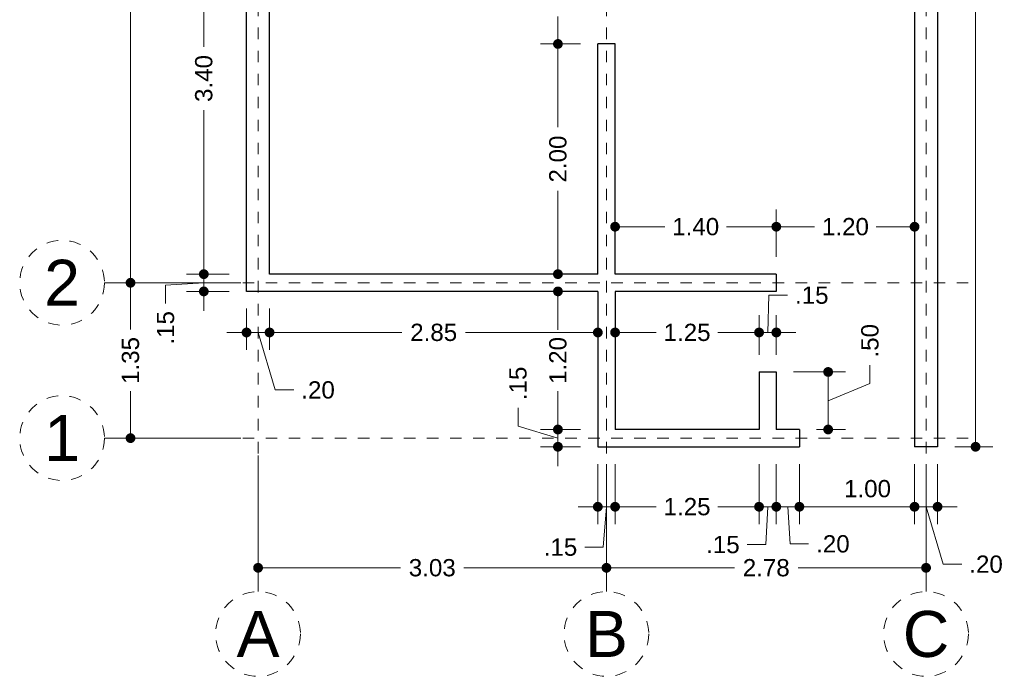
# Model space of a CAD drawing. Header units: millimetres. Extents: x 2562.8 to 2571.4, y 870.8 to 890.6.
# Tile 1 of 4: x 2562.8 to 2571.4, y 870.8 to 876.5. Entities that reach past the tile are written whole.
import ezdxf
from ezdxf.enums import TextEntityAlignment as Align

# ---------------------------------------------------------------- set-up
doc = ezdxf.new("R2010")
doc.units = ezdxf.units.MM
doc.header["$LTSCALE"] = 0.001
doc.linetypes.add('CENTER2', pattern=[28.575, 19.05, -3.175, 3.175, -3.175])
for name, color, linetype, lineweight in [('Cotas', 7, 'Continuous', 18), ('Ejes', 7, 'CENTER2', 5), ('Muros', 7, 'Continuous', 30)]:
    doc.layers.add(name, color=color, linetype=linetype, lineweight=lineweight)
doc.styles.get("Standard").update_dxf_attribs({"font": 'arial.ttf'})
doc.dimstyles.new('1-100', dxfattribs={"dimscale": 100, "dimtxt": 0.0015, "dimasz": 0.00085, "dimexe": 0.0015, "dimexo": 0.0015, "dimgap": 0.0008, "dimtad": 0, "dimzin": 4, "dimdsep": 46, "dimtxsty": 'Standard', "dimblk": 'DOT', "dimcen": 0.09, "dimclrd": 256, "dimclre": 256, "dimclrt": 256, "dimadec": 0, "dimazin": 0, "dimtfac": 1, "dimtmove": 1, "dimatfit": 2, "dimfxl": 0.0015, "dimtfill": 1, "dimtolj": 1, "dimtzin": 4, "dimlwd": -1, "dimlwe": -1, "dimarcsym": 0})

# ---------------------------------------------------------------- blocks, each defined once
blk = doc.blocks.new('_DOT')
at = {"color": 0, "linetype": 'ByBlock'}
blk.add_line((-0.5, 0), (-1, 0), dxfattribs=at)
at = {"color": 0, "linetype": 'ByBlock', "const_width": 0.5}
blk.add_lwpolyline([(-0.25, 0, 1), (0.25, 0, 1)], format="xyb", close=True, dxfattribs=at)
blk = doc.blocks.new('*D3')
at = {"layer": 'Cotas', "transparency": 16777216}
for p, q in [((2564.7467, 874.198), (2563.6394, 874.198)), ((2563.7894, 874.113), (2563.7894, 873.7913)), ((2563.7894, 872.933), (2563.7894, 873.2547)), ((2564.7467, 872.848), (2563.6394, 872.848))]:
    blk.add_line(p, q, dxfattribs=at)
at = {"layer": 'Defpoints', "color": 0, "transparency": 16777216}
for p in [(2563.7894, 874.198), (2564.8967, 874.198), (2564.8967, 872.848)]:
    blk.add_point(p, dxfattribs=at)
at = {"layer": 'Cotas', "transparency": 16777216, "xscale": 0.08499999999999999, "yscale": 0.08499999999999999, "zscale": 0.08499999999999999}
for p, rotation in [((2563.7894, 874.198), 90), ((2563.7894, 872.848), 270)]:
    blk.add_blockref('_DOT', p, dxfattribs=dict(at, rotation=rotation))
at = {"layer": 'Cotas', "transparency": 16777216, "insert": (2563.7894, 873.523), "char_height": 0.15, "attachment_point": 5, "rotation": 90, "bg_fill": 3, "box_fill_scale": 1.1, "bg_fill_color": 256, "bg_fill_true_color": 13158600, "bg_fill_transparency": 0}
blk.add_mtext('\\A1;1.35', dxfattribs=at)
blk = doc.blocks.new('*D7')
at = {"layer": 'Cotas', "transparency": 16777216}
for p, q in [((2564.8967, 872.698), (2564.8967, 871.5712)), ((2567.9217, 872.623), (2567.9217, 871.5712)), ((2564.9817, 871.7212), (2566.1344, 871.7212)), ((2567.8367, 871.7212), (2566.6839, 871.7212))]:
    blk.add_line(p, q, dxfattribs=at)
at = {"layer": 'Defpoints', "color": 0, "transparency": 16777216}
for p in [(2564.8967, 872.848), (2567.9217, 872.773), (2567.9217, 871.7212)]:
    blk.add_point(p, dxfattribs=at)
at = {"layer": 'Cotas', "transparency": 16777216, "xscale": 0.08499999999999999, "yscale": 0.08499999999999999, "zscale": 0.08499999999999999, "rotation": 180}
blk.add_blockref('_DOT', (2564.8967, 871.7212), dxfattribs=at)
at = {"layer": 'Cotas', "transparency": 16777216, "xscale": 0.08499999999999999, "yscale": 0.08499999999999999, "zscale": 0.08499999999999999}
blk.add_blockref('_DOT', (2567.9217, 871.7212), dxfattribs=at)
at = {"layer": 'Cotas', "transparency": 16777216, "insert": (2566.4092, 871.7212), "char_height": 0.15, "attachment_point": 5, "bg_fill": 3, "box_fill_scale": 1.1, "bg_fill_color": 256, "bg_fill_true_color": 13158600, "bg_fill_transparency": 0}
blk.add_mtext('\\A1;3.03', dxfattribs=at)
blk = doc.blocks.new('*D8')
at = {"layer": 'Cotas', "transparency": 16777216}
for p, q in [((2567.9217, 872.623), (2567.9217, 871.5712)), ((2570.6967, 872.623), (2570.6967, 871.5712)), ((2568.0067, 871.7212), (2569.0329, 871.7212)), ((2570.6117, 871.7212), (2569.5854, 871.7212))]:
    blk.add_line(p, q, dxfattribs=at)
at = {"layer": 'Defpoints', "color": 0, "transparency": 16777216}
for p in [(2567.9217, 872.773), (2570.6967, 872.773), (2570.6967, 871.7212)]:
    blk.add_point(p, dxfattribs=at)
at = {"layer": 'Cotas', "transparency": 16777216, "xscale": 0.08499999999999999, "yscale": 0.08499999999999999, "zscale": 0.08499999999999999, "rotation": 180}
blk.add_blockref('_DOT', (2567.9217, 871.7212), dxfattribs=at)
at = {"layer": 'Cotas', "transparency": 16777216, "xscale": 0.08499999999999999, "yscale": 0.08499999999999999, "zscale": 0.08499999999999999}
blk.add_blockref('_DOT', (2570.6967, 871.7212), dxfattribs=at)
at = {"layer": 'Cotas', "transparency": 16777216, "insert": (2569.3092, 871.7212), "char_height": 0.15, "attachment_point": 5, "bg_fill": 3, "box_fill_scale": 1.1, "bg_fill_color": 256, "bg_fill_true_color": 13158600, "bg_fill_transparency": 0}
blk.add_mtext('\\A1;2.78', dxfattribs=at)
blk = doc.blocks.new('*D9')
at = {"layer": 'Cotas', "transparency": 16777216}
for p, q in [((2564.4257, 874.358), (2564.4257, 874.443)), ((2564.6467, 874.273), (2564.2757, 874.273)), ((2564.4257, 874.123), (2564.4257, 874.273)), ((2564.4257, 874.123), (2564.4257, 874.273)), ((2564.4257, 874.198), (2564.094, 874.1783)), ((2564.094, 874.1783), (2564.094, 874.0183)), ((2564.6467, 874.123), (2564.2757, 874.123)), ((2564.4257, 874.038), (2564.4257, 873.953))]:
    blk.add_line(p, q, dxfattribs=at)
at = {"layer": 'Defpoints', "color": 0, "transparency": 16777216}
for p in [(2564.4257, 874.273), (2564.7967, 874.273), (2564.7967, 874.123)]:
    blk.add_point(p, dxfattribs=at)
at = {"layer": 'Cotas', "transparency": 16777216, "xscale": 0.08499999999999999, "yscale": 0.08499999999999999, "zscale": 0.08499999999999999}
for p, rotation in [((2564.4257, 874.273), 270), ((2564.4257, 874.123), 90)]:
    blk.add_blockref('_DOT', p, dxfattribs=dict(at, rotation=rotation))
at = {"layer": 'Cotas', "transparency": 16777216, "insert": (2564.094, 873.8064), "char_height": 0.15, "attachment_point": 5, "rotation": 90, "bg_fill": 3, "box_fill_scale": 1.1, "bg_fill_color": 256, "bg_fill_true_color": 13158600, "bg_fill_transparency": 0}
blk.add_mtext('\\A1;.15', dxfattribs=at)
blk = doc.blocks.new('*D16')
at = {"layer": 'Cotas', "transparency": 16777216}
for p, q in [((2570.5967, 872.623), (2570.5967, 872.1017)), ((2570.7967, 872.623), (2570.7967, 872.1017)), ((2570.5117, 872.2517), (2570.4267, 872.2517)), ((2570.7967, 872.2517), (2570.5967, 872.2517)), ((2570.7967, 872.2517), (2570.5967, 872.2517)), ((2570.6967, 872.2517), (2570.8466, 871.7519)), ((2570.8817, 872.2517), (2570.9667, 872.2517)), ((2570.8466, 871.7519), (2571.0066, 871.7519))]:
    blk.add_line(p, q, dxfattribs=at)
at = {"layer": 'Defpoints', "color": 0, "transparency": 16777216}
for p in [(2570.5967, 872.773), (2570.7967, 872.773), (2570.5967, 872.2517)]:
    blk.add_point(p, dxfattribs=at)
at = {"layer": 'Cotas', "transparency": 16777216, "xscale": 0.08499999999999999, "yscale": 0.08499999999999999, "zscale": 0.08499999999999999}
blk.add_blockref('_DOT', (2570.5967, 872.2517), dxfattribs=at)
at = {"layer": 'Cotas', "transparency": 16777216, "xscale": 0.08499999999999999, "yscale": 0.08499999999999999, "zscale": 0.08499999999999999, "rotation": 180}
blk.add_blockref('_DOT', (2570.7967, 872.2517), dxfattribs=at)
at = {"layer": 'Cotas', "transparency": 16777216, "insert": (2571.2177, 871.7519), "char_height": 0.15, "attachment_point": 5, "bg_fill": 3, "box_fill_scale": 1.1, "bg_fill_color": 256, "bg_fill_true_color": 13158600, "bg_fill_transparency": 0}
blk.add_mtext('\\A1;.20', dxfattribs=at)
blk = doc.blocks.new('*D17')
at = {"layer": 'Cotas', "transparency": 16777216}
for p, q in [((2569.5967, 872.623), (2569.5967, 872.1017)), ((2570.5967, 872.623), (2570.5967, 872.1017)), ((2570.5117, 872.2517), (2569.6817, 872.2517))]:
    blk.add_line(p, q, dxfattribs=at)
at = {"layer": 'Defpoints', "color": 0, "transparency": 16777216}
for p in [(2569.5967, 872.773), (2570.5967, 872.773), (2569.5967, 872.2517)]:
    blk.add_point(p, dxfattribs=at)
at = {"layer": 'Cotas', "transparency": 16777216, "xscale": 0.08499999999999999, "yscale": 0.08499999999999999, "zscale": 0.08499999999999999, "rotation": 180}
blk.add_blockref('_DOT', (2569.5967, 872.2517), dxfattribs=at)
at = {"layer": 'Cotas', "transparency": 16777216, "xscale": 0.08499999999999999, "yscale": 0.08499999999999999, "zscale": 0.08499999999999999}
blk.add_blockref('_DOT', (2570.5967, 872.2517), dxfattribs=at)
at = {"layer": 'Cotas', "transparency": 16777216, "insert": (2570.1885, 872.4082), "char_height": 0.15, "attachment_point": 5, "bg_fill": 3, "box_fill_scale": 1.1, "bg_fill_color": 256, "bg_fill_true_color": 13158600, "bg_fill_transparency": 0}
blk.add_mtext('\\A1;1.00', dxfattribs=at)
blk = doc.blocks.new('*D18')
at = {"layer": 'Cotas', "transparency": 16777216}
for p, q in [((2569.3967, 872.623), (2569.3967, 872.1017)), ((2569.5967, 872.623), (2569.5967, 872.1017)), ((2569.3117, 872.2517), (2569.2267, 872.2517)), ((2569.5967, 872.2517), (2569.3967, 872.2517)), ((2569.5967, 872.2517), (2569.3967, 872.2517)), ((2569.4967, 872.2517), (2569.5166, 871.9285)), ((2569.6817, 872.2517), (2569.7667, 872.2517)), ((2569.5166, 871.9285), (2569.6766, 871.9285))]:
    blk.add_line(p, q, dxfattribs=at)
at = {"layer": 'Defpoints', "color": 0, "transparency": 16777216}
for p in [(2569.3967, 872.773), (2569.5967, 872.773), (2569.3967, 872.2517)]:
    blk.add_point(p, dxfattribs=at)
at = {"layer": 'Cotas', "transparency": 16777216, "xscale": 0.08499999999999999, "yscale": 0.08499999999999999, "zscale": 0.08499999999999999}
blk.add_blockref('_DOT', (2569.3967, 872.2517), dxfattribs=at)
at = {"layer": 'Cotas', "transparency": 16777216, "xscale": 0.08499999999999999, "yscale": 0.08499999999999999, "zscale": 0.08499999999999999, "rotation": 180}
blk.add_blockref('_DOT', (2569.5967, 872.2517), dxfattribs=at)
at = {"layer": 'Cotas', "transparency": 16777216, "insert": (2569.8877, 871.9285), "char_height": 0.15, "attachment_point": 5, "bg_fill": 3, "box_fill_scale": 1.1, "bg_fill_color": 256, "bg_fill_true_color": 13158600, "bg_fill_transparency": 0}
blk.add_mtext('\\A1;.20', dxfattribs=at)
blk = doc.blocks.new('*D19')
at = {"layer": 'Cotas', "transparency": 16777216}
for p, q in [((2569.2467, 872.623), (2569.2467, 872.1017)), ((2569.3967, 872.623), (2569.3967, 872.1017)), ((2569.1617, 872.2517), (2569.0767, 872.2517)), ((2569.3967, 872.2517), (2569.2467, 872.2517)), ((2569.3967, 872.2517), (2569.2467, 872.2517)), ((2569.3217, 872.2517), (2569.3048, 871.9225)), ((2569.4817, 872.2517), (2569.5667, 872.2517)), ((2569.3048, 871.9225), (2569.1448, 871.9225))]:
    blk.add_line(p, q, dxfattribs=at)
at = {"layer": 'Defpoints', "color": 0, "transparency": 16777216}
for p in [(2569.2467, 872.773), (2569.3967, 872.773), (2569.2467, 872.2517)]:
    blk.add_point(p, dxfattribs=at)
at = {"layer": 'Cotas', "transparency": 16777216, "xscale": 0.08499999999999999, "yscale": 0.08499999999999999, "zscale": 0.08499999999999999}
blk.add_blockref('_DOT', (2569.2467, 872.2517), dxfattribs=at)
at = {"layer": 'Cotas', "transparency": 16777216, "xscale": 0.08499999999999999, "yscale": 0.08499999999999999, "zscale": 0.08499999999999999, "rotation": 180}
blk.add_blockref('_DOT', (2569.3967, 872.2517), dxfattribs=at)
at = {"layer": 'Cotas', "transparency": 16777216, "insert": (2568.9328, 871.9225), "char_height": 0.15, "attachment_point": 5, "bg_fill": 3, "box_fill_scale": 1.1, "bg_fill_color": 256, "bg_fill_true_color": 13158600, "bg_fill_transparency": 0}
blk.add_mtext('\\A1;.15', dxfattribs=at)
blk = doc.blocks.new('*D20')
at = {"layer": 'Cotas', "transparency": 16777216}
for p, q in [((2567.9967, 872.623), (2567.9967, 872.1017)), ((2569.2467, 872.623), (2569.2467, 872.1017)), ((2568.0817, 872.2517), (2568.3534, 872.2517)), ((2569.1617, 872.2517), (2568.89, 872.2517))]:
    blk.add_line(p, q, dxfattribs=at)
at = {"layer": 'Defpoints', "color": 0, "transparency": 16777216}
for p in [(2567.9967, 872.773), (2569.2467, 872.773), (2567.9967, 872.2517)]:
    blk.add_point(p, dxfattribs=at)
at = {"layer": 'Cotas', "transparency": 16777216, "xscale": 0.08499999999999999, "yscale": 0.08499999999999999, "zscale": 0.08499999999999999, "rotation": 180}
blk.add_blockref('_DOT', (2567.9967, 872.2517), dxfattribs=at)
at = {"layer": 'Cotas', "transparency": 16777216, "xscale": 0.08499999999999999, "yscale": 0.08499999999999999, "zscale": 0.08499999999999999}
blk.add_blockref('_DOT', (2569.2467, 872.2517), dxfattribs=at)
at = {"layer": 'Cotas', "transparency": 16777216, "insert": (2568.6217, 872.2517), "char_height": 0.15, "attachment_point": 5, "bg_fill": 3, "box_fill_scale": 1.1, "bg_fill_color": 256, "bg_fill_true_color": 13158600, "bg_fill_transparency": 0}
blk.add_mtext('\\A1;1.25', dxfattribs=at)
blk = doc.blocks.new('*D21')
at = {"layer": 'Cotas', "transparency": 16777216}
for p, q in [((2567.8467, 872.623), (2567.8467, 872.1017)), ((2567.9967, 872.623), (2567.9967, 872.1017)), ((2567.7617, 872.2517), (2567.6767, 872.2517)), ((2567.9967, 872.2517), (2567.8467, 872.2517)), ((2567.9967, 872.2517), (2567.8467, 872.2517)), ((2567.9217, 872.2517), (2567.8945, 871.8999)), ((2568.0817, 872.2517), (2568.1667, 872.2517)), ((2567.8945, 871.8999), (2567.7345, 871.8999))]:
    blk.add_line(p, q, dxfattribs=at)
at = {"layer": 'Defpoints', "color": 0, "transparency": 16777216}
for p in [(2567.8467, 872.773), (2567.9967, 872.773), (2567.8467, 872.2517)]:
    blk.add_point(p, dxfattribs=at)
at = {"layer": 'Cotas', "transparency": 16777216, "xscale": 0.08499999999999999, "yscale": 0.08499999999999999, "zscale": 0.08499999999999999}
blk.add_blockref('_DOT', (2567.8467, 872.2517), dxfattribs=at)
at = {"layer": 'Cotas', "transparency": 16777216, "xscale": 0.08499999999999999, "yscale": 0.08499999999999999, "zscale": 0.08499999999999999, "rotation": 180}
blk.add_blockref('_DOT', (2567.9967, 872.2517), dxfattribs=at)
at = {"layer": 'Cotas', "transparency": 16777216, "insert": (2567.5226, 871.8999), "char_height": 0.15, "attachment_point": 5, "bg_fill": 3, "box_fill_scale": 1.1, "bg_fill_color": 256, "bg_fill_true_color": 13158600, "bg_fill_transparency": 0}
blk.add_mtext('\\A1;.15', dxfattribs=at)
blk = doc.blocks.new('*D23')
at = {"layer": 'Cotas', "transparency": 16777216}
for p, q in [((2570.9467, 890.073), (2571.2768, 890.073)), ((2571.1268, 889.988), (2571.1268, 881.7488)), ((2571.1268, 872.858), (2571.1268, 881.0972)), ((2570.9467, 872.773), (2571.2768, 872.773))]:
    blk.add_line(p, q, dxfattribs=at)
at = {"layer": 'Defpoints', "color": 0, "transparency": 16777216}
for p in [(2570.7967, 890.073), (2570.7967, 872.773), (2571.1268, 872.773)]:
    blk.add_point(p, dxfattribs=at)
at = {"layer": 'Cotas', "transparency": 16777216, "xscale": 0.08499999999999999, "yscale": 0.08499999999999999, "zscale": 0.08499999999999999}
for p, rotation in [((2571.1268, 890.073), 90), ((2571.1268, 872.773), 270)]:
    blk.add_blockref('_DOT', p, dxfattribs=dict(at, rotation=rotation))
at = {"layer": 'Cotas', "transparency": 16777216, "insert": (2571.1268, 881.423), "char_height": 0.15, "attachment_point": 5, "rotation": 90, "bg_fill": 3, "box_fill_scale": 1.1, "bg_fill_color": 256, "bg_fill_true_color": 13158600, "bg_fill_transparency": 0}
blk.add_mtext('\\A1;17.30', dxfattribs=at)
blk = doc.blocks.new('*D24')
at = {"layer": 'Cotas', "transparency": 16777216}
for p, q in [((2567.9967, 874.423), (2567.9967, 874.835)), ((2569.3967, 874.423), (2569.3967, 874.835)), ((2568.0817, 874.685), (2568.4292, 874.685)), ((2569.3117, 874.685), (2568.9642, 874.685))]:
    blk.add_line(p, q, dxfattribs=at)
at = {"layer": 'Defpoints', "color": 0, "transparency": 16777216}
for p in [(2569.3967, 874.685), (2567.9967, 874.273), (2569.3967, 874.273)]:
    blk.add_point(p, dxfattribs=at)
at = {"layer": 'Cotas', "transparency": 16777216, "xscale": 0.08499999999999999, "yscale": 0.08499999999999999, "zscale": 0.08499999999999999, "rotation": 180}
blk.add_blockref('_DOT', (2567.9967, 874.685), dxfattribs=at)
at = {"layer": 'Cotas', "transparency": 16777216, "xscale": 0.08499999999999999, "yscale": 0.08499999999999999, "zscale": 0.08499999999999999}
blk.add_blockref('_DOT', (2569.3967, 874.685), dxfattribs=at)
at = {"layer": 'Cotas', "transparency": 16777216, "insert": (2568.6967, 874.685), "char_height": 0.15, "attachment_point": 5, "bg_fill": 3, "box_fill_scale": 1.1, "bg_fill_color": 256, "bg_fill_true_color": 13158600, "bg_fill_transparency": 0}
blk.add_mtext('\\A1;1.40', dxfattribs=at)
blk = doc.blocks.new('*D25')
at = {"layer": 'Cotas', "transparency": 16777216}
for p, q in [((2569.3967, 874.423), (2569.3967, 874.835)), ((2570.5967, 874.8198), (2570.5967, 874.835)), ((2569.4817, 874.685), (2569.7292, 874.685)), ((2570.5117, 874.685), (2570.2642, 874.685))]:
    blk.add_line(p, q, dxfattribs=at)
at = {"layer": 'Defpoints', "color": 0, "transparency": 16777216}
for p in [(2570.5967, 874.685), (2570.5967, 874.6698), (2569.3967, 874.273)]:
    blk.add_point(p, dxfattribs=at)
at = {"layer": 'Cotas', "transparency": 16777216, "xscale": 0.08499999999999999, "yscale": 0.08499999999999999, "zscale": 0.08499999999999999, "rotation": 180}
blk.add_blockref('_DOT', (2569.3967, 874.685), dxfattribs=at)
at = {"layer": 'Cotas', "transparency": 16777216, "xscale": 0.08499999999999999, "yscale": 0.08499999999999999, "zscale": 0.08499999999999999}
blk.add_blockref('_DOT', (2570.5967, 874.685), dxfattribs=at)
at = {"layer": 'Cotas', "transparency": 16777216, "insert": (2569.9967, 874.685), "char_height": 0.15, "attachment_point": 5, "bg_fill": 3, "box_fill_scale": 1.1, "bg_fill_color": 256, "bg_fill_true_color": 13158600, "bg_fill_transparency": 0}
blk.add_mtext('\\A1;1.20', dxfattribs=at)
blk = doc.blocks.new('*D26')
at = {"layer": 'Cotas', "transparency": 16777216}
for p, q in [((2567.6967, 876.273), (2567.3504, 876.273)), ((2567.5004, 876.188), (2567.5004, 875.5489)), ((2567.5004, 874.358), (2567.5004, 874.9972)), ((2567.6967, 874.273), (2567.3504, 874.273))]:
    blk.add_line(p, q, dxfattribs=at)
at = {"layer": 'Defpoints', "color": 0, "transparency": 16777216}
for p in [(2567.5004, 876.273), (2567.8467, 876.273), (2567.8467, 874.273)]:
    blk.add_point(p, dxfattribs=at)
at = {"layer": 'Cotas', "transparency": 16777216, "xscale": 0.08499999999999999, "yscale": 0.08499999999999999, "zscale": 0.08499999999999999}
for p, rotation in [((2567.5004, 876.273), 90), ((2567.5004, 874.273), 270)]:
    blk.add_blockref('_DOT', p, dxfattribs=dict(at, rotation=rotation))
at = {"layer": 'Cotas', "transparency": 16777216, "insert": (2567.5004, 875.273), "char_height": 0.15, "attachment_point": 5, "rotation": 90, "bg_fill": 3, "box_fill_scale": 1.1, "bg_fill_color": 256, "bg_fill_true_color": 13158600, "bg_fill_transparency": 0}
blk.add_mtext('\\A1;2.00', dxfattribs=at)
blk = doc.blocks.new('*D27')
at = {"layer": 'Cotas', "transparency": 16777216}
for p, q in [((2567.3023, 877.173), (2567.6504, 877.173)), ((2567.5004, 877.088), (2567.5004, 876.9341)), ((2567.5004, 876.358), (2567.5004, 876.5119)), ((2567.6967, 876.273), (2567.3504, 876.273))]:
    blk.add_line(p, q, dxfattribs=at)
at = {"layer": 'Defpoints', "color": 0, "transparency": 16777216}
for p in [(2567.1523, 877.173), (2567.5004, 877.173), (2567.8467, 876.273)]:
    blk.add_point(p, dxfattribs=at)
at = {"layer": 'Cotas', "transparency": 16777216, "xscale": 0.08499999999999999, "yscale": 0.08499999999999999, "zscale": 0.08499999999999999}
for p, rotation in [((2567.5004, 877.173), 90), ((2567.5004, 876.273), 270)]:
    blk.add_blockref('_DOT', p, dxfattribs=dict(at, rotation=rotation))
at = {"layer": 'Cotas', "transparency": 16777216, "insert": (2567.5004, 876.723), "char_height": 0.15, "attachment_point": 5, "rotation": 90, "bg_fill": 3, "box_fill_scale": 1.1, "bg_fill_color": 256, "bg_fill_true_color": 13158600, "bg_fill_transparency": 0}
blk.add_mtext('\\A1;.90', dxfattribs=at)
blk = doc.blocks.new('*D35')
at = {"layer": 'Cotas', "transparency": 16777216}
for p, q in [((2567.9967, 873.673), (2567.9967, 873.9161)), ((2569.2467, 873.573), (2569.2467, 873.9161)), ((2568.0817, 873.7661), (2568.3534, 873.7661)), ((2569.1617, 873.7661), (2568.89, 873.7661))]:
    blk.add_line(p, q, dxfattribs=at)
at = {"layer": 'Defpoints', "color": 0, "transparency": 16777216}
for p in [(2569.2467, 873.7661), (2567.9967, 873.523), (2569.2467, 873.423)]:
    blk.add_point(p, dxfattribs=at)
at = {"layer": 'Cotas', "transparency": 16777216, "xscale": 0.08499999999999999, "yscale": 0.08499999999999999, "zscale": 0.08499999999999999, "rotation": 180}
blk.add_blockref('_DOT', (2567.9967, 873.7661), dxfattribs=at)
at = {"layer": 'Cotas', "transparency": 16777216, "xscale": 0.08499999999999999, "yscale": 0.08499999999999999, "zscale": 0.08499999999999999}
blk.add_blockref('_DOT', (2569.2467, 873.7661), dxfattribs=at)
at = {"layer": 'Cotas', "transparency": 16777216, "insert": (2568.6217, 873.7661), "char_height": 0.15, "attachment_point": 5, "bg_fill": 3, "box_fill_scale": 1.1, "bg_fill_color": 256, "bg_fill_true_color": 13158600, "bg_fill_transparency": 0}
blk.add_mtext('\\A1;1.25', dxfattribs=at)
blk = doc.blocks.new('*D36')
at = {"layer": 'Cotas', "transparency": 16777216}
for p, q in [((2569.3217, 873.7661), (2569.3325, 874.0895)), ((2569.3325, 874.0895), (2569.4925, 874.0895)), ((2569.2467, 873.573), (2569.2467, 873.9161)), ((2569.3967, 873.573), (2569.3967, 873.9161)), ((2569.1617, 873.7661), (2569.0767, 873.7661)), ((2569.2467, 873.7661), (2569.3967, 873.7661)), ((2569.2467, 873.7661), (2569.3967, 873.7661)), ((2569.4817, 873.7661), (2569.5667, 873.7661))]:
    blk.add_line(p, q, dxfattribs=at)
at = {"layer": 'Defpoints', "color": 0, "transparency": 16777216}
for p in [(2569.3967, 873.7661), (2569.2467, 873.423), (2569.3967, 873.423)]:
    blk.add_point(p, dxfattribs=at)
at = {"layer": 'Cotas', "transparency": 16777216, "xscale": 0.08499999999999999, "yscale": 0.08499999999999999, "zscale": 0.08499999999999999}
blk.add_blockref('_DOT', (2569.2467, 873.7661), dxfattribs=at)
at = {"layer": 'Cotas', "transparency": 16777216, "xscale": 0.08499999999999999, "yscale": 0.08499999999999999, "zscale": 0.08499999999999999, "rotation": 180}
blk.add_blockref('_DOT', (2569.3967, 873.7661), dxfattribs=at)
at = {"layer": 'Cotas', "transparency": 16777216, "insert": (2569.7044, 874.0895), "char_height": 0.15, "attachment_point": 5, "bg_fill": 3, "box_fill_scale": 1.1, "bg_fill_color": 256, "bg_fill_true_color": 13158600, "bg_fill_transparency": 0}
blk.add_mtext('\\A1;.15', dxfattribs=at)
blk = doc.blocks.new('*D48')
at = {"layer": 'Cotas', "transparency": 16777216}
for p, q in [((2570.2098, 873.3229), (2570.2098, 873.4829)), ((2569.5467, 873.423), (2569.9967, 873.423)), ((2569.8467, 873.338), (2569.8467, 873.008)), ((2569.8467, 873.173), (2570.2098, 873.3229)), ((2569.7467, 872.923), (2569.9967, 872.923))]:
    blk.add_line(p, q, dxfattribs=at)
at = {"layer": 'Defpoints', "color": 0, "transparency": 16777216}
for p in [(2569.3967, 873.423), (2569.5967, 872.923), (2569.8467, 872.923)]:
    blk.add_point(p, dxfattribs=at)
at = {"layer": 'Cotas', "transparency": 16777216, "xscale": 0.08499999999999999, "yscale": 0.08499999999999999, "zscale": 0.08499999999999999}
for p, rotation in [((2569.8467, 873.423), 90), ((2569.8467, 872.923), 270)]:
    blk.add_blockref('_DOT', p, dxfattribs=dict(at, rotation=rotation))
at = {"layer": 'Cotas', "transparency": 16777216, "insert": (2570.2098, 873.6941), "char_height": 0.15, "attachment_point": 5, "rotation": 90, "bg_fill": 3, "box_fill_scale": 1.1, "bg_fill_color": 256, "bg_fill_true_color": 13158600, "bg_fill_transparency": 0}
blk.add_mtext('\\A1;.50', dxfattribs=at)
blk = doc.blocks.new('*D63')
at = {"layer": 'Cotas', "transparency": 16777216}
for p, q in [((2564.7467, 880.298), (2563.6394, 880.298)), ((2563.7894, 880.213), (2563.7894, 877.523)), ((2563.7894, 874.283), (2563.7894, 876.973)), ((2564.6467, 874.198), (2563.6394, 874.198))]:
    blk.add_line(p, q, dxfattribs=at)
at = {"layer": 'Defpoints', "color": 0, "transparency": 16777216}
for p in [(2564.8967, 880.298), (2563.7894, 874.198), (2564.7967, 874.198)]:
    blk.add_point(p, dxfattribs=at)
at = {"layer": 'Cotas', "transparency": 16777216, "xscale": 0.08499999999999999, "yscale": 0.08499999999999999, "zscale": 0.08499999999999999}
for p, rotation in [((2563.7894, 880.298), 90), ((2563.7894, 874.198), 270)]:
    blk.add_blockref('_DOT', p, dxfattribs=dict(at, rotation=rotation))
at = {"layer": 'Cotas', "transparency": 16777216, "insert": (2563.7894, 877.248), "char_height": 0.15, "attachment_point": 5, "rotation": 90, "bg_fill": 3, "box_fill_scale": 1.1, "bg_fill_color": 256, "bg_fill_true_color": 13158600, "bg_fill_transparency": 0}
blk.add_mtext('\\A1;6.10', dxfattribs=at)
blk = doc.blocks.new('*D64')
at = {"layer": 'Cotas', "transparency": 16777216}
for p, q in [((2564.6467, 877.673), (2564.2757, 877.673)), ((2564.4257, 877.588), (2564.4257, 876.2475)), ((2564.4257, 874.358), (2564.4257, 875.6985)), ((2564.6467, 874.273), (2564.2757, 874.273))]:
    blk.add_line(p, q, dxfattribs=at)
at = {"layer": 'Defpoints', "color": 0, "transparency": 16777216}
for p in [(2564.7967, 877.673), (2564.4257, 874.273), (2564.7967, 874.273)]:
    blk.add_point(p, dxfattribs=at)
at = {"layer": 'Cotas', "transparency": 16777216, "xscale": 0.08499999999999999, "yscale": 0.08499999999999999, "zscale": 0.08499999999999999}
for p, rotation in [((2564.4257, 877.673), 90), ((2564.4257, 874.273), 270)]:
    blk.add_blockref('_DOT', p, dxfattribs=dict(at, rotation=rotation))
at = {"layer": 'Cotas', "transparency": 16777216, "insert": (2564.4257, 875.973), "char_height": 0.15, "attachment_point": 5, "rotation": 90, "bg_fill": 3, "box_fill_scale": 1.1, "bg_fill_color": 256, "bg_fill_true_color": 13158600, "bg_fill_transparency": 0}
blk.add_mtext('\\A1;3.40', dxfattribs=at)
blk = doc.blocks.new('*D65')
at = {"layer": 'Cotas', "transparency": 16777216}
for p, q in [((2564.9967, 873.973), (2564.9967, 873.6161)), ((2567.8467, 873.973), (2567.8467, 873.6161)), ((2565.0817, 873.7661), (2566.145, 873.7661)), ((2567.7617, 873.7661), (2566.6983, 873.7661))]:
    blk.add_line(p, q, dxfattribs=at)
at = {"layer": 'Defpoints', "color": 0, "transparency": 16777216}
for p in [(2564.9967, 874.123), (2567.8467, 874.123), (2567.8467, 873.7661)]:
    blk.add_point(p, dxfattribs=at)
at = {"layer": 'Cotas', "transparency": 16777216, "xscale": 0.08499999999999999, "yscale": 0.08499999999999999, "zscale": 0.08499999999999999, "rotation": 180}
blk.add_blockref('_DOT', (2564.9967, 873.7661), dxfattribs=at)
at = {"layer": 'Cotas', "transparency": 16777216, "xscale": 0.08499999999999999, "yscale": 0.08499999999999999, "zscale": 0.08499999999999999}
blk.add_blockref('_DOT', (2567.8467, 873.7661), dxfattribs=at)
at = {"layer": 'Cotas', "transparency": 16777216, "insert": (2566.4217, 873.7661), "char_height": 0.15, "attachment_point": 5, "bg_fill": 3, "box_fill_scale": 1.1, "bg_fill_color": 256, "bg_fill_true_color": 13158600, "bg_fill_transparency": 0}
blk.add_mtext('\\A1;2.85', dxfattribs=at)
blk = doc.blocks.new('*D66')
at = {"layer": 'Cotas', "transparency": 16777216}
for p, q in [((2567.6967, 874.123), (2567.3504, 874.123)), ((2567.5004, 874.038), (2567.5004, 873.7905)), ((2567.5004, 873.008), (2567.5004, 873.2555)), ((2567.6967, 872.923), (2567.3504, 872.923))]:
    blk.add_line(p, q, dxfattribs=at)
at = {"layer": 'Defpoints', "color": 0, "transparency": 16777216}
for p in [(2567.8467, 874.123), (2567.5004, 872.923), (2567.8467, 872.923)]:
    blk.add_point(p, dxfattribs=at)
at = {"layer": 'Cotas', "transparency": 16777216, "xscale": 0.08499999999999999, "yscale": 0.08499999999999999, "zscale": 0.08499999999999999}
for p, rotation in [((2567.5004, 874.123), 90), ((2567.5004, 872.923), 270)]:
    blk.add_blockref('_DOT', p, dxfattribs=dict(at, rotation=rotation))
at = {"layer": 'Cotas', "transparency": 16777216, "insert": (2567.5004, 873.523), "char_height": 0.15, "attachment_point": 5, "rotation": 90, "bg_fill": 3, "box_fill_scale": 1.1, "bg_fill_color": 256, "bg_fill_true_color": 13158600, "bg_fill_transparency": 0}
blk.add_mtext('\\A1;1.20', dxfattribs=at)
blk = doc.blocks.new('*D67')
at = {"layer": 'Cotas', "transparency": 16777216}
for p, q in [((2564.7967, 873.973), (2564.7967, 873.6161)), ((2564.9967, 873.973), (2564.9967, 873.6161)), ((2564.7117, 873.7661), (2564.6267, 873.7661)), ((2564.9967, 873.7661), (2564.7967, 873.7661)), ((2564.9967, 873.7661), (2564.7967, 873.7661)), ((2564.8967, 873.7661), (2565.0466, 873.2663)), ((2565.0817, 873.7661), (2565.1667, 873.7661)), ((2565.0466, 873.2663), (2565.2066, 873.2663))]:
    blk.add_line(p, q, dxfattribs=at)
at = {"layer": 'Defpoints', "color": 0, "transparency": 16777216}
for p in [(2564.7967, 874.123), (2564.9967, 874.123), (2564.7967, 873.7661)]:
    blk.add_point(p, dxfattribs=at)
at = {"layer": 'Cotas', "transparency": 16777216, "xscale": 0.08499999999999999, "yscale": 0.08499999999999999, "zscale": 0.08499999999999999}
blk.add_blockref('_DOT', (2564.7967, 873.7661), dxfattribs=at)
at = {"layer": 'Cotas', "transparency": 16777216, "xscale": 0.08499999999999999, "yscale": 0.08499999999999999, "zscale": 0.08499999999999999, "rotation": 180}
blk.add_blockref('_DOT', (2564.9967, 873.7661), dxfattribs=at)
at = {"layer": 'Cotas', "transparency": 16777216, "insert": (2565.4177, 873.2663), "char_height": 0.15, "attachment_point": 5, "bg_fill": 3, "box_fill_scale": 1.1, "bg_fill_color": 256, "bg_fill_true_color": 13158600, "bg_fill_transparency": 0}
blk.add_mtext('\\A1;.20', dxfattribs=at)
blk = doc.blocks.new('*D72')
at = {"layer": 'Cotas', "transparency": 16777216}
for p, q in [((2567.1538, 872.952), (2567.1538, 873.112)), ((2567.5004, 873.008), (2567.5004, 873.093)), ((2567.5004, 872.848), (2567.1538, 872.952)), ((2567.6967, 872.923), (2567.3504, 872.923)), ((2567.5004, 872.923), (2567.5004, 872.773)), ((2567.5004, 872.923), (2567.5004, 872.773)), ((2567.6967, 872.773), (2567.3504, 872.773)), ((2567.5004, 872.688), (2567.5004, 872.603))]:
    blk.add_line(p, q, dxfattribs=at)
at = {"layer": 'Defpoints', "color": 0, "transparency": 16777216}
for p in [(2567.8467, 872.923), (2567.5004, 872.773), (2567.8467, 872.773)]:
    blk.add_point(p, dxfattribs=at)
at = {"layer": 'Cotas', "transparency": 16777216, "xscale": 0.08499999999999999, "yscale": 0.08499999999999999, "zscale": 0.08499999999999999}
for p, rotation in [((2567.5004, 872.923), 270), ((2567.5004, 872.773), 90)]:
    blk.add_blockref('_DOT', p, dxfattribs=dict(at, rotation=rotation))
at = {"layer": 'Cotas', "transparency": 16777216, "insert": (2567.1538, 873.3239), "char_height": 0.15, "attachment_point": 5, "rotation": 90, "bg_fill": 3, "box_fill_scale": 1.1, "bg_fill_color": 256, "bg_fill_true_color": 13158600, "bg_fill_transparency": 0}
blk.add_mtext('\\A1;.15', dxfattribs=at)

msp = doc.modelspace()

# ---------------------------------------------------------------- linework, layer by layer
at = {"layer": 'Ejes', "linetype": 'CENTER2'}
for p, q in [((2564.8967, 871.5147), (2564.8967, 890.2605)), ((2567.9217, 871.5147), (2567.9217, 890.2605)), ((2570.6967, 871.5147), (2570.6967, 890.2605)), ((2563.5633, 874.198), (2571.0612, 874.198)), ((2563.5633, 872.848), (2571.0612, 872.848))]:
    msp.add_line(p, q, dxfattribs=at)
at = {"layer": 'Ejes'}
for centre in [(2563.1952, 874.198), (2563.1952, 872.848), (2564.8967, 871.1465), (2567.9217, 871.1465), (2570.6967, 871.1465)]:
    msp.add_circle(centre, 0.3682, dxfattribs=at)
at = {"layer": 'Muros'}
for p, q in [((2564.7967, 874.123), (2564.7967, 890.073)), ((2570.7967, 890.073), (2570.7967, 872.773)), ((2570.5967, 883.223), (2570.5967, 872.773)), ((2564.9967, 874.273), (2564.9967, 877.673)), ((2567.8467, 874.273), (2567.8467, 876.273)), ((2567.9967, 876.273), (2567.8467, 876.273)), ((2567.9967, 874.273), (2567.9967, 876.273)), ((2567.8467, 874.273), (2564.9967, 874.273)), ((2569.3967, 874.273), (2567.9967, 874.273)), ((2569.3967, 874.273), (2569.3967, 874.123)), ((2567.8467, 874.123), (2564.7967, 874.123)), ((2567.8467, 874.123), (2567.8467, 872.773)), ((2569.3967, 874.123), (2567.9967, 874.123)), ((2567.9967, 874.123), (2567.9967, 872.923)), ((2569.2467, 873.423), (2569.2467, 872.923)), ((2569.2467, 873.423), (2569.3967, 873.423)), ((2569.3967, 873.423), (2569.3967, 872.923)), ((2569.2467, 872.923), (2567.9967, 872.923)), ((2569.5967, 872.923), (2569.3967, 872.923)), ((2569.5967, 872.923), (2569.5967, 872.773)), ((2567.8467, 872.773), (2569.5967, 872.773)), ((2570.7967, 872.773), (2570.5967, 872.773))]:
    msp.add_line(p, q, dxfattribs=at)

# ---------------------------------------------------------------- texts
at = {"layer": 'Ejes'}
for s, p in [('2', (2563.1952, 874.198)), ('1', (2563.1952, 872.848)), ('A', (2564.8967, 871.1465)), ('B', (2567.9217, 871.1465)), ('C', (2570.6967, 871.1465))]:
    msp.add_text(s, height=0.4, dxfattribs=at).set_placement(p, align=Align.MIDDLE_CENTER)

# ---------------------------------------------------------------- next in the draw order: dimensions: what is measured, and where the dimension line sits
at = {"layer": 'Cotas'}
for base, p1, p2, picture, middle in [((2567.5004, 876.273), (2567.8467, 874.273), (2567.8467, 876.273), '*D26', (2567.5004, 875.273)), ((2563.7894, 874.198), (2564.8967, 872.848), (2564.8967, 874.198), '*D3', (2563.7894, 873.523))]:
    dim = msp.add_linear_dim(base=base, p1=p1, p2=p2, angle=90, dimstyle='1-100', dxfattribs=at)
    dim.commit()
    dim.dimension.update_dxf_attribs({"geometry": picture, "text_midpoint": middle})
for base, p1, p2, picture, middle in [((2569.3967, 874.685), (2567.9967, 874.273), (2569.3967, 874.273), '*D24', (2568.6967, 874.685)), ((2567.8467, 873.7661), (2564.9967, 874.123), (2567.8467, 874.123), '*D65', (2566.4217, 873.7661)), ((2569.2467, 873.7661), (2567.9967, 873.523), (2569.2467, 873.423), '*D35', (2568.6217, 873.7661))]:
    dim = msp.add_linear_dim(base=base, p1=p1, p2=p2, dimstyle='1-100', dxfattribs=at)
    dim.commit()
    dim.dimension.update_dxf_attribs({"geometry": picture, "text_midpoint": middle})

# ---------------------------------------------------------------- next in the draw order: dimensions: what is measured, and where the dimension line sits
dim = msp.add_linear_dim(base=(2567.5004, 877.173), p1=(2567.8467, 876.273), p2=(2567.1523, 877.173), angle=90, dimstyle='1-100', dxfattribs=at)
dim.commit()
dim.dimension.update_dxf_attribs({"geometry": '*D27', "text_midpoint": (2567.5004, 876.723)})
for base, p1, p2, picture, middle in [((2570.5967, 874.685), (2569.3967, 874.273), (2570.5967, 874.6698), '*D25', (2569.9967, 874.685)), ((2567.9216704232, 871.7211994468), (2564.8966704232, 872.8480126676), (2567.9216704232, 872.7730126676), '*D7', (2566.4091704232, 871.7211994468))]:
    dim = msp.add_linear_dim(base=base, p1=p1, p2=p2, dimstyle='1-100', dxfattribs=at)
    dim.commit()
    dim.dimension.update_dxf_attribs({"geometry": picture, "text_midpoint": middle})
dim = msp.add_linear_dim(base=(2564.4257, 874.273), p1=(2564.7967, 874.123), p2=(2564.7967, 874.273), angle=90, dimstyle='1-100', dxfattribs=at)
dim.commit()
dim.dimension.update_dxf_attribs({"geometry": '*D9', "text_midpoint": (2564.094, 873.9383), "dimtype": 160})
dim = msp.add_linear_dim(base=(2569.3967, 873.7661), p1=(2569.2467, 873.423), p2=(2569.3967, 873.423), dimstyle='1-100', dxfattribs=at)
dim.commit()
dim.dimension.update_dxf_attribs({"geometry": '*D36', "text_midpoint": (2569.5725, 874.0895), "dimtype": 160})

# ---------------------------------------------------------------- next in the draw order: dimensions: what is measured, and where the dimension line sits
for base, p1, p2, picture, middle in [((2563.7894, 874.198), (2564.8967, 880.298), (2564.7967, 874.198), '*D63', (2563.7894, 877.248)), ((2567.5004, 872.923), (2567.8467, 874.123), (2567.8467, 872.923), '*D66', (2567.5004, 873.523))]:
    dim = msp.add_linear_dim(base=base, p1=p1, p2=p2, angle=90, dimstyle='1-100', dxfattribs=at)
    dim.commit()
    dim.dimension.update_dxf_attribs({"geometry": picture, "text_midpoint": middle})
dim = msp.add_linear_dim(base=(2569.8467, 872.923), p1=(2569.3967, 873.423), p2=(2569.5967, 872.923), angle=90, dimstyle='1-100', dxfattribs=at)
dim.commit()
dim.dimension.update_dxf_attribs({"geometry": '*D48', "text_midpoint": (2570.2098, 873.5629), "dimtype": 160})
dim = msp.add_linear_dim(base=(2570.6966704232, 871.7211994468), p1=(2567.9216704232, 872.7730126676), p2=(2570.6966704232, 872.7730126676), dimstyle='1-100', dxfattribs=at)
dim.commit()
dim.dimension.update_dxf_attribs({"geometry": '*D8', "text_midpoint": (2569.3091704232, 871.7211994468)})

# ---------------------------------------------------------------- next in the draw order: dimensions: what is measured, and where the dimension line sits
dim = msp.add_linear_dim(base=(2564.4257, 874.273), p1=(2564.7967, 877.673), p2=(2564.7967, 874.273), angle=90, dimstyle='1-100', dxfattribs=at)
dim.commit()
dim.dimension.update_dxf_attribs({"geometry": '*D64', "text_midpoint": (2564.4257, 875.973)})
for base, p1, p2, picture, middle in [((2564.7967, 873.7661), (2564.9967, 874.123), (2564.7967, 874.123), '*D67', (2565.2866, 873.2663)), ((2570.5967, 872.2517), (2570.7967, 872.773), (2570.5967, 872.773), '*D16', (2571.0866, 871.7519))]:
    dim = msp.add_linear_dim(base=base, p1=p1, p2=p2, dimstyle='1-100', dxfattribs=at)
    dim.commit()
    dim.dimension.update_dxf_attribs({"geometry": picture, "text_midpoint": middle})

# ---------------------------------------------------------------- next in the draw order: dimensions: what is measured, and where the dimension line sits
dim = msp.add_linear_dim(base=(2571.1268, 872.773), p1=(2570.7967, 890.073), p2=(2570.7967, 872.773), angle=90, dimstyle='1-100', dxfattribs=at)
dim.commit()
dim.dimension.update_dxf_attribs({"geometry": '*D23', "text_midpoint": (2571.1268, 881.423)})
dim = msp.add_linear_dim(base=(2569.5967, 872.2517), p1=(2570.5967, 872.773), p2=(2569.5967, 872.773), dimstyle='1-100', dxfattribs=at)
dim.commit()
dim.dimension.update_dxf_attribs({"geometry": '*D17', "text_midpoint": (2570.1885, 872.4082), "dimtype": 160})

# ---------------------------------------------------------------- next in the draw order: dimensions: what is measured, and where the dimension line sits
dim = msp.add_linear_dim(base=(2569.3967, 872.2517), p1=(2569.5967, 872.773), p2=(2569.3967, 872.773), dimstyle='1-100', dxfattribs=at)
dim.commit()
dim.dimension.update_dxf_attribs({"geometry": '*D18', "text_midpoint": (2569.7566, 871.9285), "dimtype": 160})

# ---------------------------------------------------------------- next in the draw order: dimensions: what is measured, and where the dimension line sits
dim = msp.add_linear_dim(base=(2569.2467, 872.2517), p1=(2569.3967, 872.773), p2=(2569.2467, 872.773), dimstyle='1-100', dxfattribs=at)
dim.commit()
dim.dimension.update_dxf_attribs({"geometry": '*D19', "text_midpoint": (2569.0648, 871.9225), "dimtype": 160})

# ---------------------------------------------------------------- next in the draw order: dimensions: what is measured, and where the dimension line sits
dim = msp.add_linear_dim(base=(2567.9967, 872.2517), p1=(2569.2467, 872.773), p2=(2567.9967, 872.773), dimstyle='1-100', dxfattribs=at)
dim.commit()
dim.dimension.update_dxf_attribs({"geometry": '*D20', "text_midpoint": (2568.6217, 872.2517)})

# ---------------------------------------------------------------- next in the draw order: dimensions: what is measured, and where the dimension line sits
dim = msp.add_linear_dim(base=(2567.8467, 872.2517), p1=(2567.9967, 872.773), p2=(2567.8467, 872.773), dimstyle='1-100', dxfattribs=at)
dim.commit()
dim.dimension.update_dxf_attribs({"geometry": '*D21', "text_midpoint": (2567.6545, 871.8999), "dimtype": 160})

# ---------------------------------------------------------------- next in the draw order: dimensions: what is measured, and where the dimension line sits
dim = msp.add_linear_dim(base=(2567.5004, 872.773), p1=(2567.8467, 872.923), p2=(2567.8467, 872.773), angle=90, dimstyle='1-100', dxfattribs=at)
dim.commit()
dim.dimension.update_dxf_attribs({"geometry": '*D72', "text_midpoint": (2567.1538, 873.192)})

doc.saveas('drawing.dxf')
